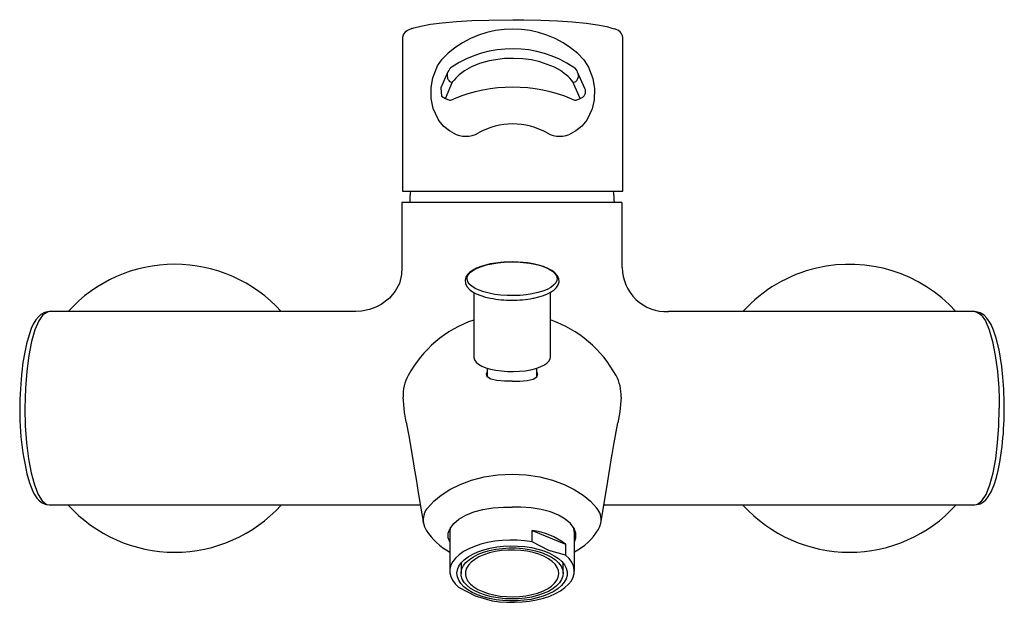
# Model space of a CAD drawing. Header units: millimetres. Extents: x 3882.183 to 3882.402, y 1796.433 to 1796.563.
import ezdxf

# ---------------------------------------------------------------- set-up
doc = ezdxf.new("R2010")
doc.units = ezdxf.units.MM
doc.layers.add('SANINDUSA', color=3, linetype='Continuous')

msp = doc.modelspace()

# ---------------------------------------------------------------- linework, layer by layer
at = {"layer": 'SANINDUSA'}
for p, q in [((3882.292997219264, 1796.562982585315), (3882.295434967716, 1796.56296775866)), ((3882.268497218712, 1796.559060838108), (3882.268497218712, 1796.524870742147)), ((3882.317497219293, 1796.524870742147), (3882.317497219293, 1796.559060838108)), ((3882.278586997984, 1796.55139068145), (3882.277024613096, 1796.547842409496)), ((3882.309006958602, 1796.54770168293), (3882.307424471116, 1796.551343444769)), ((3882.278038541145, 1796.54549717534), (3882.279627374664, 1796.549146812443)), ((3882.307955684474, 1796.54549717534), (3882.306366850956, 1796.549146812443)), ((3882.278038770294, 1796.545497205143), (3882.278929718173, 1796.545111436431)), ((3882.307064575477, 1796.545111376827), (3882.307955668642, 1796.545497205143)), ((3882.279785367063, 1796.537806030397), (3882.278947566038, 1796.538296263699)), ((3882.307045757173, 1796.538295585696), (3882.3062089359, 1796.537805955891)), ((3882.268497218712, 1796.524870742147), (3882.317497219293, 1796.524870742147)), ((3882.292847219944, 1796.522374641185), (3882.268372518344, 1796.522374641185)), ((3882.31727928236, 1796.522374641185), (3882.292847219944, 1796.522374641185)), ((3882.317347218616, 1796.50786935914), (3882.317347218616, 1796.522374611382)), ((3882.284317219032, 1796.502375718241), (3882.284317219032, 1796.487968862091)), ((3882.301377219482, 1796.487968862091), (3882.301377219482, 1796.502369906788)), ((3882.287347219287, 1796.485523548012), (3882.287347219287, 1796.483591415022)), ((3882.298347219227, 1796.483591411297), (3882.298347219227, 1796.485523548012)), ((3882.313233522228, 1796.455107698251), (3882.395739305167, 1796.455107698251)), ((3882.273132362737, 1796.45107403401), (3882.273119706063, 1796.451597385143)), ((3882.278997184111, 1796.448985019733), (3882.278997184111, 1796.440391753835)), ((3882.297298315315, 1796.446949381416), (3882.297298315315, 1796.449428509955)), ((3882.297298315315, 1796.449428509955), (3882.304731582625, 1796.446426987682)), ((3882.306697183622, 1796.440391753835), (3882.306697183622, 1796.448985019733)), ((3882.304731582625, 1796.446426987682), (3882.304731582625, 1796.443947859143)), ((3882.28149718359, 1796.442196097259), (3882.28149718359, 1796.439891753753)), ((3882.304197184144, 1796.439891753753), (3882.304197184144, 1796.442196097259))]:
    msp.add_line(p, q, dxfattribs=at)
at = {"layer": 'SANINDUSA', "flags": 128}
for points in [[(3882.270551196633, 1796.56102862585), (3882.270995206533, 1796.561161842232), (3882.27253234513, 1796.561570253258), (3882.274702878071, 1796.561953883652), (3882.277324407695, 1796.562280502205), (3882.280472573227, 1796.562559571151), (3882.283882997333, 1796.562767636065), (3882.28765398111, 1796.562910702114), (3882.292997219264, 1796.562982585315)], [(3882.295434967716, 1796.56296775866), (3882.295437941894, 1796.562967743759), (3882.299227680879, 1796.562884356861), (3882.302947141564, 1796.562724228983), (3882.306284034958, 1796.562500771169), (3882.309334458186, 1796.562207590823), (3882.311842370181, 1796.561869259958), (3882.313879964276, 1796.561476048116), (3882.315276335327, 1796.561060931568), (3882.315691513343, 1796.560925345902)], [(3882.270551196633, 1796.56102862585), (3882.269625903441, 1796.560607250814), (3882.269114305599, 1796.560217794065), (3882.26874022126, 1796.559738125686), (3882.268502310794, 1796.559124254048), (3882.268497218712, 1796.559060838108)], [(3882.278947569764, 1796.53829627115), (3882.277692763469, 1796.539263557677), (3882.276642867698, 1796.540485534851), (3882.276395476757, 1796.540855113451), (3882.275297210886, 1796.543250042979), (3882.27483956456, 1796.545497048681), (3882.274829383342, 1796.547937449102), (3882.275203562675, 1796.55002797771), (3882.276303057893, 1796.552747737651), (3882.277307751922, 1796.554221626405), (3882.278538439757, 1796.555452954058)], [(3882.304878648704, 1796.550708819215), (3882.304748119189, 1796.550831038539), (3882.303648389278, 1796.551673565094), (3882.30225636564, 1796.552456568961), (3882.299007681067, 1796.553636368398), (3882.297165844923, 1796.554035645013), (3882.295208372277, 1796.554292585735), (3882.293185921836, 1796.554389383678), (3882.291157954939, 1796.554323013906), (3882.287720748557, 1796.553815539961), (3882.285636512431, 1796.553229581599), (3882.283818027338, 1796.552495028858), (3882.282290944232, 1796.551637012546), (3882.281115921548, 1796.550708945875)], [(3882.307455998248, 1796.555452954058), (3882.308791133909, 1796.554092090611), (3882.309854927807, 1796.552445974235), (3882.310822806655, 1796.549906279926), (3882.311192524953, 1796.547592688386), (3882.311118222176, 1796.545182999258), (3882.310673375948, 1796.543174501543), (3882.309467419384, 1796.540653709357), (3882.30837255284, 1796.539332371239), (3882.307045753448, 1796.538295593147)], [(3882.307616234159, 1796.550493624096), (3882.30761557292, 1796.550486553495), (3882.307533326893, 1796.550097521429)], [(3882.277030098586, 1796.547838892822), (3882.27716601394, 1796.546007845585), (3882.278038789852, 1796.545497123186), (3882.278038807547, 1796.545497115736), (3882.278038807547, 1796.545497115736)], [(3882.268347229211, 1796.522374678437), (3882.268347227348, 1796.515072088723), (3882.268347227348, 1796.507869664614)], [(3882.292847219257, 1796.509152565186), (3882.290997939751, 1796.50908858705), (3882.290278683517, 1796.509028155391), (3882.289127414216, 1796.508886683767), (3882.28801129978, 1796.508691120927), (3882.286912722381, 1796.508432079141), (3882.285887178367, 1796.508114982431), (3882.284963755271, 1796.507744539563), (3882.284162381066, 1796.507325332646), (3882.283494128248, 1796.506858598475), (3882.282966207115, 1796.506339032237), (3882.282593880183, 1796.505757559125), (3882.282407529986, 1796.505102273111), (3882.282469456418, 1796.504354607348), (3882.282801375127, 1796.503655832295), (3882.283348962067, 1796.503041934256), (3882.284044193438, 1796.502523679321), (3882.284883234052, 1796.502068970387), (3882.285869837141, 1796.501667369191), (3882.286974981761, 1796.501327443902), (3882.288018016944, 1796.50108718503)], [(3882.293193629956, 1796.501637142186), (3882.291766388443, 1796.501656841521), (3882.29036114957, 1796.501752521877), (3882.289006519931, 1796.501922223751), (3882.287730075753, 1796.502162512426), (3882.286557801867, 1796.502468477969), (3882.285513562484, 1796.502833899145), (3882.284618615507, 1796.503251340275), (3882.28389117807, 1796.503712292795), (3882.283346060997, 1796.504207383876), (3882.282994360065, 1796.504726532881), (3882.282843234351, 1796.505259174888), (3882.282895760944, 1796.5057944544), (3882.283150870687, 1796.506321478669), (3882.283603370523, 1796.50682952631), (3882.284244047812, 1796.507308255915), (3882.285059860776, 1796.507747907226), (3882.286034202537, 1796.508139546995), (3882.287147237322, 1796.508475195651), (3882.288376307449, 1796.508748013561), (3882.289696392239, 1796.508952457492), (3882.29108061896, 1796.509084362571), (3882.292500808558, 1796.509141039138), (3882.293928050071, 1796.509121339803), (3882.295333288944, 1796.509025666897), (3882.296687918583, 1796.508855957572), (3882.297964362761, 1796.508615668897), (3882.299136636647, 1796.508309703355), (3882.30018087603, 1796.507944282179), (3882.301075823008, 1796.507526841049), (3882.301803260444, 1796.507065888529), (3882.302348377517, 1796.506570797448), (3882.302700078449, 1796.506051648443), (3882.302851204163, 1796.505519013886), (3882.30279867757, 1796.504983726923), (3882.302543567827, 1796.504456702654), (3882.302091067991, 1796.503948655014), (3882.301450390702, 1796.503469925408), (3882.300634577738, 1796.503030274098), (3882.299660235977, 1796.502638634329), (3882.298547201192, 1796.502302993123), (3882.297318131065, 1796.502030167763), (3882.295998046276, 1796.501825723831), (3882.294613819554, 1796.501693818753), (3882.293193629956, 1796.501637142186)], [(3882.297474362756, 1796.501048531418), (3882.297683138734, 1796.501085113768), (3882.298781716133, 1796.501344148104), (3882.299807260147, 1796.501661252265), (3882.300730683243, 1796.502031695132), (3882.301532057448, 1796.502450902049), (3882.302200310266, 1796.50291763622), (3882.302728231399, 1796.503437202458), (3882.303100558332, 1796.50401867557), (3882.303286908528, 1796.504673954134), (3882.303224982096, 1796.505421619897), (3882.302893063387, 1796.5061204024), (3882.302345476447, 1796.506734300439), (3882.301650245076, 1796.507252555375), (3882.300811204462, 1796.507707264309), (3882.299824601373, 1796.508108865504), (3882.298719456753, 1796.508448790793), (3882.297561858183, 1796.508715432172), (3882.296310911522, 1796.508923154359), (3882.295346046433, 1796.509034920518), (3882.294284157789, 1796.509114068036), (3882.292847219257, 1796.509152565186)], [(3882.268347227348, 1796.507869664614), (3882.268275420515, 1796.506346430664), (3882.267786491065, 1796.504366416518), (3882.266871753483, 1796.502601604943), (3882.265565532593, 1796.501062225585), (3882.263775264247, 1796.499682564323), (3882.262592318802, 1796.499057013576), (3882.261148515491, 1796.498529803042), (3882.259350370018, 1796.498177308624), (3882.258090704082, 1796.498107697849)], [(3882.189953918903, 1796.49810771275), (3882.188877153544, 1796.497893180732), (3882.188125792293, 1796.49746401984), (3882.187642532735, 1796.497040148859), (3882.187018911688, 1796.496281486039), (3882.186425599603, 1796.495287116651), (3882.185980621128, 1796.494324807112), (3882.185465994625, 1796.492923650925), (3882.184912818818, 1796.490964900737), (3882.184502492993, 1796.489079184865), (3882.184117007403, 1796.486769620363), (3882.183872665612, 1796.48473515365)], [(3882.189953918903, 1796.49810771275), (3882.189547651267, 1796.497998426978), (3882.188560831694, 1796.497381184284), (3882.187629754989, 1796.4960185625), (3882.186781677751, 1796.494016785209), (3882.186035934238, 1796.491419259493), (3882.18542602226, 1796.488339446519), (3882.184966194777, 1796.484855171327), (3882.184673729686, 1796.481101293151)], [(3882.258090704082, 1796.498107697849), (3882.253681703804, 1796.498107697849), (3882.247656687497, 1796.498107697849), (3882.242361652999, 1796.4981077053), (3882.237794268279, 1796.4981077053), (3882.233952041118, 1796.4981077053), (3882.230832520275, 1796.4981077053), (3882.228081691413, 1796.4981077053), (3882.224042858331, 1796.4981077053), (3882.219034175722, 1796.4981077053), (3882.213062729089, 1796.4981077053), (3882.206137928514, 1796.4981077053), (3882.198272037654, 1796.4981077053), (3882.189953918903, 1796.49810771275)], [(3882.395741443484, 1796.498107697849), (3882.389633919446, 1796.498107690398), (3882.383735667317, 1796.498107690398), (3882.378527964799, 1796.498107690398), (3882.374017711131, 1796.498107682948), (3882.370210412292, 1796.498107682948), (3882.367110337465, 1796.498107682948), (3882.364369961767, 1796.498107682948), (3882.360335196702, 1796.498107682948), (3882.35531299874, 1796.498107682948), (3882.349298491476, 1796.498107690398), (3882.342286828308, 1796.498107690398), (3882.334273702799, 1796.498107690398), (3882.327603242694, 1796.498107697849)], [(3882.402147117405, 1796.480834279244), (3882.401953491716, 1796.483535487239), (3882.4017030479, 1796.48585370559), (3882.401092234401, 1796.489597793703), (3882.400452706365, 1796.492210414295), (3882.399866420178, 1796.49395533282), (3882.399312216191, 1796.495206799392), (3882.39878105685, 1796.496127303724), (3882.398402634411, 1796.496644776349), (3882.397798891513, 1796.497273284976), (3882.396921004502, 1796.497845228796), (3882.395742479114, 1796.498107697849)], [(3882.395742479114, 1796.498107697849), (3882.396162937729, 1796.497966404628), (3882.39713361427, 1796.497381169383), (3882.398064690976, 1796.496018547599), (3882.398912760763, 1796.494016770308), (3882.399658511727, 1796.491419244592), (3882.400268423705, 1796.488339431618), (3882.400728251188, 1796.484855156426), (3882.401020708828, 1796.48110127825)], [(3882.284317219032, 1796.487968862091), (3882.284322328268, 1796.487858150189), (3882.284473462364, 1796.487359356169), (3882.284830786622, 1796.486875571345), (3882.285385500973, 1796.486418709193), (3882.286123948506, 1796.486000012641), (3882.287027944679, 1796.485629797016), (3882.288075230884, 1796.485317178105), (3882.289240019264, 1796.485069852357), (3882.290493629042, 1796.484893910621), (3882.291805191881, 1796.484793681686), (3882.293142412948, 1796.484771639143), (3882.294472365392, 1796.484828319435), (3882.295762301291, 1796.484962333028), (3882.29698045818, 1796.48517037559), (3882.298096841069, 1796.485447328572), (3882.299083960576, 1796.485786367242), (3882.299917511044, 1796.48617914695), (3882.300576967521, 1796.486615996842), (3882.301046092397, 1796.48708615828), (3882.301313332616, 1796.487578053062), (3882.301377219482, 1796.487968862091)], [(3882.183872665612, 1796.48473515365), (3882.183790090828, 1796.484047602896), (3882.183551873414, 1796.480902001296)], [(3882.29284721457, 1796.48259794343), (3882.291133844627, 1796.482640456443), (3882.289455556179, 1796.482796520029), (3882.288128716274, 1796.483106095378), (3882.28731691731, 1796.483610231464), (3882.287138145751, 1796.484290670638), (3882.287347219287, 1796.48465777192)], [(3882.292847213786, 1796.48259794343), (3882.294560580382, 1796.482640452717), (3882.296238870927, 1796.482796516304), (3882.297565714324, 1796.483106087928), (3882.298377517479, 1796.483610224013), (3882.29855629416, 1796.484290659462), (3882.298347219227, 1796.484657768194)], [(3882.184673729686, 1796.481101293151), (3882.184584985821, 1796.478867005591), (3882.184554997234, 1796.476607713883)], [(3882.401020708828, 1796.48110127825), (3882.401109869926, 1796.478859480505), (3882.40113944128, 1796.476607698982)], [(3882.269339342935, 1796.47351963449), (3882.26893097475, 1796.475767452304), (3882.268631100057, 1796.47909386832)], [(3882.317063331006, 1796.479093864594), (3882.316774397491, 1796.475849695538), (3882.316369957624, 1796.473390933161)], [(3882.184554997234, 1796.476607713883), (3882.184645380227, 1796.47268192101), (3882.184911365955, 1796.468909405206), (3882.185347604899, 1796.465371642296), (3882.185935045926, 1796.46223097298), (3882.186662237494, 1796.459552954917), (3882.187496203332, 1796.457458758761), (3882.188416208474, 1796.455996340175), (3882.189383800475, 1796.455227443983), (3882.189955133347, 1796.455107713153)], [(3882.395739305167, 1796.455107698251), (3882.396284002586, 1796.455279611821), (3882.39727823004, 1796.455996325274), (3882.398198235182, 1796.45745874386), (3882.39903220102, 1796.45955293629), (3882.399759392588, 1796.462230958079), (3882.400346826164, 1796.465371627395), (3882.40078307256, 1796.468909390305), (3882.401049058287, 1796.472681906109), (3882.40113944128, 1796.476607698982)], [(3882.269303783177, 1796.473513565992), (3882.269883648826, 1796.470496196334), (3882.270541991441, 1796.466519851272)], [(3882.315033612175, 1796.465860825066), (3882.315457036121, 1796.468533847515), (3882.316369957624, 1796.473390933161)], [(3882.270563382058, 1796.466502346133), (3882.270782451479, 1796.465184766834), (3882.271099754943, 1796.463310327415), (3882.271509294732, 1796.460881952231), (3882.272009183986, 1796.457901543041), (3882.272600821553, 1796.454378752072), (3882.273132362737, 1796.45107403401)], [(3882.312561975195, 1796.451073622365), (3882.313878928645, 1796.458984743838), (3882.315131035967, 1796.466502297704)], [(3882.395739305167, 1796.455107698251), (3882.396873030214, 1796.455345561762), (3882.397644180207, 1796.455809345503), (3882.39814277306, 1796.456270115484), (3882.398633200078, 1796.456874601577), (3882.399328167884, 1796.458045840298), (3882.399981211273, 1796.459570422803), (3882.400504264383, 1796.461183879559), (3882.400916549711, 1796.462798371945), (3882.401283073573, 1796.464602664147), (3882.401369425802, 1796.465165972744)], [(3882.184981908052, 1796.462055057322), (3882.185557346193, 1796.460003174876), (3882.186342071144, 1796.458088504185), (3882.18670453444, 1796.457421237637), (3882.187236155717, 1796.456642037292), (3882.1876812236, 1796.456143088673), (3882.188274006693, 1796.455653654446), (3882.189032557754, 1796.455267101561), (3882.189955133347, 1796.455107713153)], [(3882.274086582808, 1796.454498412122), (3882.275441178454, 1796.455924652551), (3882.277080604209, 1796.457284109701), (3882.279026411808, 1796.45855067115), (3882.281290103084, 1796.459685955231), (3882.283833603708, 1796.460631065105), (3882.28666194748, 1796.461352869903), (3882.289686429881, 1796.461797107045), (3882.29284720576, 1796.461938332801)], [(3882.292847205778, 1796.461938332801), (3882.296007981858, 1796.461797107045), (3882.299032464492, 1796.461352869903), (3882.301860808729, 1796.46063106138), (3882.304404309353, 1796.459685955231), (3882.30666800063, 1796.458550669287), (3882.308613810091, 1796.457284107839), (3882.310253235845, 1796.455924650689), (3882.311607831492, 1796.454498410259)], [(3882.189955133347, 1796.455107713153), (3882.207010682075, 1796.455107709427), (3882.224702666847, 1796.455107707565), (3882.242523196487, 1796.455107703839), (3882.272478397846, 1796.455107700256)], [(3882.278997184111, 1796.44688841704), (3882.27864436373, 1796.447791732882), (3882.278652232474, 1796.448824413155), (3882.279067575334, 1796.449895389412), (3882.279875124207, 1796.450961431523), (3882.281041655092, 1796.451955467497), (3882.282536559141, 1796.452838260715), (3882.284335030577, 1796.453570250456), (3882.286372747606, 1796.454122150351), (3882.288593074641, 1796.454478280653), (3882.290933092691, 1796.454645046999), (3882.292847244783, 1796.454647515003)], [(3882.306697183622, 1796.446888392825), (3882.307050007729, 1796.44779173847), (3882.307042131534, 1796.448824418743), (3882.306626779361, 1796.449895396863), (3882.305819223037, 1796.450961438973), (3882.304652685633, 1796.451955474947), (3882.303157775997, 1796.452838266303), (3882.301359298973, 1796.453570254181), (3882.299321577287, 1796.454122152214), (3882.297101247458, 1796.454478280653), (3882.294761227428, 1796.454645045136), (3882.292847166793, 1796.454647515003)], [(3882.273132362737, 1796.45107403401), (3882.273377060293, 1796.450247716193), (3882.273778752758, 1796.449490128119)], [(3882.311999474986, 1796.449604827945), (3882.312349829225, 1796.450321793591), (3882.312561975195, 1796.451073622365)], [(3882.297298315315, 1796.446949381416), (3882.295670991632, 1796.447171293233), (3882.294001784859, 1796.44729264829), (3882.292315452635, 1796.447311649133), (3882.290637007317, 1796.447228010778), (3882.288991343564, 1796.447042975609), (3882.287402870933, 1796.446759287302), (3882.285895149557, 1796.446381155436), (3882.28449054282, 1796.445914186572), (3882.283209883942, 1796.445365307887), (3882.282072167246, 1796.444742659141), (3882.281094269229, 1796.444055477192), (3882.280290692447, 1796.443313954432), (3882.279673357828, 1796.442529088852), (3882.279251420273, 1796.441712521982), (3882.27903113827, 1796.440876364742), (3882.279015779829, 1796.440033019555), (3882.279205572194, 1796.439194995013), (3882.279597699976, 1796.438374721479), (3882.280186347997, 1796.437584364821), (3882.280962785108, 1796.436835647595)], [(3882.304731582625, 1796.443947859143), (3882.30101494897, 1796.445023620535), (3882.297298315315, 1796.446949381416)], [(3882.285150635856, 1796.435126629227), (3882.283995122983, 1796.43565785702), (3882.282984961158, 1796.436258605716), (3882.282136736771, 1796.436919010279), (3882.281464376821, 1796.43762822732), (3882.280978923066, 1796.438374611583), (3882.280688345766, 1796.439145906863), (3882.280597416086, 1796.439929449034), (3882.280707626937, 1796.440712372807), (3882.281017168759, 1796.441481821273), (3882.281520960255, 1796.442225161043), (3882.282210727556, 1796.442930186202), (3882.283075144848, 1796.443585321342), (3882.284100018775, 1796.444179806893), (3882.285268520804, 1796.444703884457), (3882.286561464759, 1796.445148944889), (3882.287957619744, 1796.445507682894), (3882.289434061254, 1796.445774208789), (3882.290966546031, 1796.445944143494), (3882.292529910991, 1796.446014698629), (3882.294098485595, 1796.44598471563), (3882.29564651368, 1796.445854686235), (3882.297148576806, 1796.445626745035), (3882.298580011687, 1796.445304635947), (3882.299917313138, 1796.44489364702), (3882.301138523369, 1796.44440052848), (3882.302223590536, 1796.443833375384), (3882.303154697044, 1796.443201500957), (3882.3039165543, 1796.442515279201), (3882.30449665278, 1796.44178598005), (3882.304885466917, 1796.441025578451), (3882.305076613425, 1796.440246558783), (3882.305066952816, 1796.439461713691), (3882.304856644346, 1796.438683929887), (3882.304449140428, 1796.437925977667), (3882.303851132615, 1796.437200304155), (3882.303072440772, 1796.436518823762), (3882.302125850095, 1796.43589272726), (3882.301026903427, 1796.435332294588), (3882.299793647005, 1796.434846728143), (3882.298446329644, 1796.434444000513), (3882.297007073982, 1796.434130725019), (3882.295499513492, 1796.433912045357), (3882.293948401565, 1796.433791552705), (3882.292379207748, 1796.433771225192), (3882.290817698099, 1796.433851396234), (3882.28928951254, 1796.434030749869), (3882.287819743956, 1796.434306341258), (3882.286432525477, 1796.434673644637), (3882.285150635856, 1796.435126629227)], [(3882.285716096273, 1796.435476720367), (3882.284602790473, 1796.43599135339), (3882.283636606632, 1796.436575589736), (3882.282834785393, 1796.43721900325), (3882.282211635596, 1796.437910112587), (3882.281778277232, 1796.43863658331), (3882.281542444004, 1796.439385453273), (3882.281508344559, 1796.440143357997), (3882.28167658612, 1796.440896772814), (3882.282044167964, 1796.441632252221), (3882.282604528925, 1796.442336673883), (3882.283347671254, 1796.442997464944), (3882.284260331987, 1796.443602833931), (3882.285326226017, 1796.444141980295), (3882.28652633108, 1796.444605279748), (3882.287839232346, 1796.444984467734), (3882.2892415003, 1796.445272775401), (3882.290708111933, 1796.445465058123), (3882.29221289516, 1796.445557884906), (3882.29372899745, 1796.445549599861), (3882.295229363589, 1796.445440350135), (3882.296687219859, 1796.445232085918), (3882.298076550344, 1796.44492852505), (3882.299372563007, 1796.444535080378), (3882.300552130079, 1796.444058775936), (3882.301594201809, 1796.443508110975), (3882.302480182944, 1796.44289291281), (3882.303194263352, 1796.44222415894), (3882.303723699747, 1796.441513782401), (3882.30405904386, 1796.440774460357), (3882.304194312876, 1796.440019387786), (3882.304127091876, 1796.439262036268), (3882.303858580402, 1796.43851592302), (3882.303393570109, 1796.437794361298), (3882.302740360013, 1796.437110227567), (3882.301910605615, 1796.436475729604), (3882.300919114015, 1796.43590219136), (3882.299783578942, 1796.435399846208), (3882.298524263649, 1796.434977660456), (3882.297163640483, 1796.434643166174), (3882.295725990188, 1796.434402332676), (3882.294236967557, 1796.434259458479), (3882.292723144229, 1796.434217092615), (3882.291211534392, 1796.434275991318), (3882.289729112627, 1796.434435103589), (3882.288302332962, 1796.434691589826), (3882.286956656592, 1796.435040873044), (3882.285716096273, 1796.435476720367)], [(3882.286312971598, 1796.435846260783), (3882.287502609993, 1796.435430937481), (3882.288796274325, 1796.43510243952), (3882.290168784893, 1796.434867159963), (3882.291593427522, 1796.434729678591), (3882.293042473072, 1796.434692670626), (3882.294487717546, 1796.434756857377), (3882.295901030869, 1796.434920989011), (3882.297254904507, 1796.435181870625), (3882.298522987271, 1796.435534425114), (3882.299680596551, 1796.435971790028), (3882.300705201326, 1796.436485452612), (3882.30157685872, 1796.437065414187), (3882.30227860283, 1796.437700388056), (3882.302796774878, 1796.438378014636), (3882.303121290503, 1796.439085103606), (3882.303245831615, 1796.439807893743), (3882.30316797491, 1796.440532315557), (3882.302889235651, 1796.441244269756), (3882.302415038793, 1796.44192989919), (3882.301754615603, 1796.442575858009), (3882.300920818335, 1796.443169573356), (3882.299929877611, 1796.443699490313), (3882.298801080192, 1796.444155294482), (3882.297556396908, 1796.444528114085), (3882.296220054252, 1796.444810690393), (3882.294818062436, 1796.44499752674), (3882.293377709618, 1796.445084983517), (3882.29192703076, 1796.445071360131), (3882.290494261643, 1796.444956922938), (3882.289107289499, 1796.4447438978), (3882.287793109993, 1796.444436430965), (3882.286577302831, 1796.444040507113), (3882.285483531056, 1796.443563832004), (3882.284533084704, 1796.443015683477), (3882.2837444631, 1796.442406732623), (3882.28313301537, 1796.441748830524), (3882.282710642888, 1796.441054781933), (3882.282485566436, 1796.440338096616), (3882.282462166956, 1796.43961272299), (3882.282640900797, 1796.438892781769), (3882.283018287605, 1796.438192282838), (3882.283586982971, 1796.437524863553), (3882.284335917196, 1796.43690351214), (3882.285250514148, 1796.436340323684), (3882.286312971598, 1796.435846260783)], [(3882.288396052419, 1796.433834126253), (3882.290023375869, 1796.433612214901), (3882.291692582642, 1796.433490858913), (3882.293378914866, 1796.433471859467), (3882.295057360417, 1796.433555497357), (3882.296703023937, 1796.43374053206), (3882.298291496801, 1796.434024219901), (3882.299799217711, 1796.434402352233), (3882.301203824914, 1796.434869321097), (3882.302484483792, 1796.435418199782), (3882.303622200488, 1796.436040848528), (3882.304600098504, 1796.436728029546), (3882.305403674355, 1796.437469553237), (3882.306021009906, 1796.438254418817), (3882.306442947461, 1796.439070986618), (3882.306663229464, 1796.439907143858), (3882.306678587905, 1796.440750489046), (3882.30648879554, 1796.441588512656), (3882.306096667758, 1796.442408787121), (3882.305508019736, 1796.443199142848), (3882.304731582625, 1796.443947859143)], [(3882.280962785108, 1796.436835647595), (3882.284679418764, 1796.434909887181), (3882.288396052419, 1796.433834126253)]]:
    msp.add_lwpolyline(points, dxfattribs=at)
at = {"layer": 'SANINDUSA'}
for centre, radius, start, end in [((3882.292997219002, 1796.538949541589), 0.02194128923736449, 48.77815734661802, 131.221842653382), ((3882.315089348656, 1796.558535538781), 0.002464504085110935, 12.30678319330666, 75.8574603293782), ((3882.292979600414, 1796.532052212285), 0.0244705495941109, 56.17411612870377, 123.4163024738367), ((3882.280852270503, 1796.550410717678), 0.002468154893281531, 123.1328247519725, 156.6065444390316), ((3882.305413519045, 1796.550593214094), 0.002146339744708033, 20.45915586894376, 56.38847726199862), ((3882.279894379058, 1796.55060424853), 0.001520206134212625, 148.8473516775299, 199.4708897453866), ((3882.280919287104, 1796.550849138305), 0.002570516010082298, 197.0016485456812, 213.4452866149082), ((3882.28602126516, 1796.544545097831), 0.007877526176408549, 128.5136469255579, 144.2561850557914), ((3882.299972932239, 1796.544544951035), 0.007877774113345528, 35.74349869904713, 51.48432241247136), ((3882.305208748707, 1796.550786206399), 0.002424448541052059, 326.054111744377, 343.4974272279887), ((3882.305064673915, 1796.550364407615), 0.002554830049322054, 2.899104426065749, 22.53267750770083), ((3882.279377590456, 1796.549817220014), 0.000715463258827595, 212.5359832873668, 290.4506003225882), ((3882.292997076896, 1796.514055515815), 0.03392708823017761, 67.18934142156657, 112.8103989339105), ((3882.306619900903, 1796.549807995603), 0.000707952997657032, 249.057006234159, 327.9554386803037), ((3882.307648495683, 1796.546996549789), 0.00153056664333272, 281.5759873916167, 27.43233235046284), ((3882.279020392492, 1796.546758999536), 0.001650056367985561, 266.8498808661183, 299.9480685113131), ((3882.306970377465, 1796.546744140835), 0.00163547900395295, 239.9001292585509, 273.3018687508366), ((3882.29299711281, 1796.524324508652), 0.01549527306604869, 60.41486923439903, 119.5847959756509), ((3882.282571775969, 1796.542672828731), 0.005608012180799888, 240.2073832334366, 299.6601347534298), ((3882.303422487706, 1796.54273019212), 0.005657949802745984, 240.6279072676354, 299.5039607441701), ((3882.297220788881, 1796.521794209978), 0.02712977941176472, 173.443381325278, 178.7740827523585), ((3882.288473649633, 1796.521794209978), 0.02712977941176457, 1.22591724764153, 6.539496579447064), ((3882.217847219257, 1796.476607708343), 0.03200000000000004, 42.27904263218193, 137.7647260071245), ((3882.367847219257, 1796.476607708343), 0.03200000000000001, 42.26823056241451, 103.200633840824), ((3882.327157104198, 1796.507907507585), 0.009809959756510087, 180.2228093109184, 272.6066032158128), ((3882.367847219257, 1796.476607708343), 0.03200000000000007, 103.200633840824, 137.6551544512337), ((3882.29273556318, 1796.524848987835), 0.02422557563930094, 258.7708077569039, 270.2640781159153), ((3882.292966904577, 1796.524729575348), 0.0241062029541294, 269.7155299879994, 280.7767870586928), ((3882.292991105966, 1796.47118491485), 0.02649847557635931, 109.1071197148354, 151.3856233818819), ((3882.292567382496, 1796.471059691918), 0.02667782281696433, 28.71063591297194, 70.71721934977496), ((3882.277537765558, 1796.479565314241), 0.008919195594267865, 151.1032849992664, 183.0299446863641), ((3882.308151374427, 1796.479564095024), 0.008924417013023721, 356.9796441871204, 28.88712614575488), ((3882.248669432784, 1796.476365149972), 0.06527541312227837, 176.0145457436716, 192.6635987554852), ((3882.328657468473, 1796.476628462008), 0.07360990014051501, 351.0414787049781, 3.275468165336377), ((3882.217847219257, 1796.476607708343), 0.03200000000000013, 222.2936855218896, 317.6464293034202), ((3882.277234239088, 1796.451837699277), 0.004121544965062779, 139.7921739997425, 183.3426298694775), ((3882.308512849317, 1796.45179084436), 0.004112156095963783, 349.9553793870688, 41.18022607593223), ((3882.367847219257, 1796.476607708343), 0.03200000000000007, 222.2794818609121, 317.6676145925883), ((3882.285576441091, 1796.456975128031), 0.01397225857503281, 212.3781793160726, 241.9085662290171), ((3882.282620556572, 1796.44897402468), 0.003623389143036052, 163.600084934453, 179.8261376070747), ((3882.295223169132, 1796.433584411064), 0.01597941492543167, 53.48441623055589, 82.53828300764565), ((3882.302971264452, 1796.44895304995), 0.003726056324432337, 0.4916072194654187, 16.33008987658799), ((3882.300643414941, 1796.456514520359), 0.01329300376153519, 297.0913263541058, 328.6812183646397)]:
    msp.add_arc(centre, radius, start, end, dxfattribs=at)

doc.saveas('drawing.dxf')
